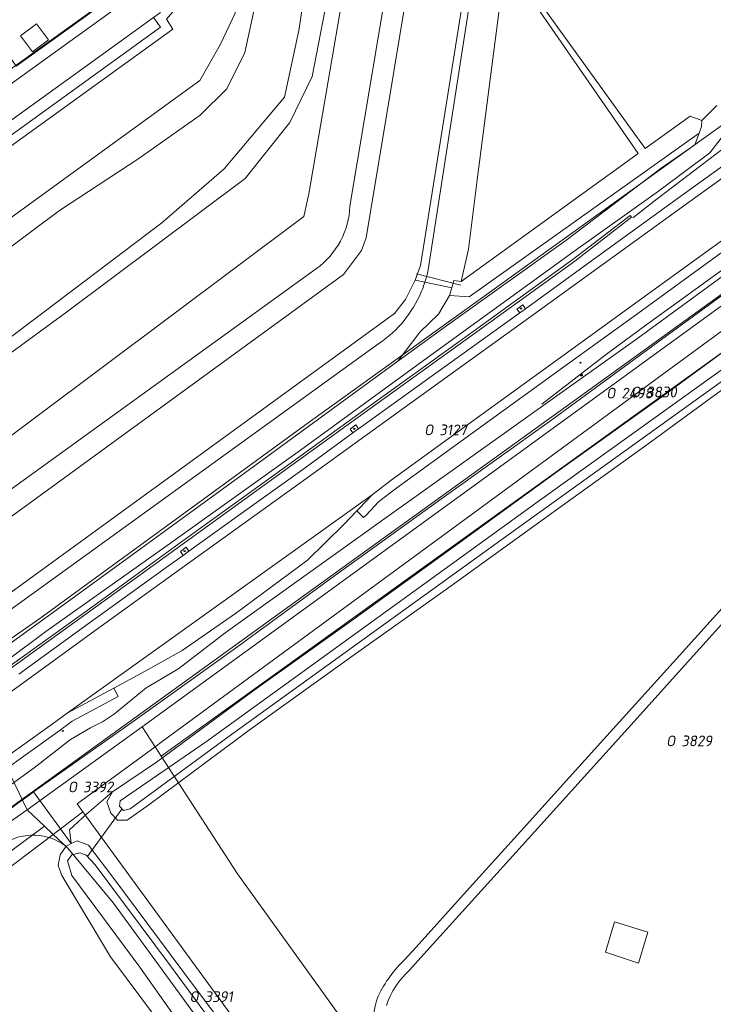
# Model space of a CAD drawing. Header units: metres. Extents: x 237319 to 238937, y 510065 to 511489.
# Tile 103 of 176: x 238063 to 238179, y 510873 to 511038. Entities that reach past the tile are written whole.
import ezdxf
from ezdxf.enums import TextEntityAlignment as Align

# ---------------------------------------------------------------- set-up
doc = ezdxf.new("R2010")
doc.units = ezdxf.units.M
for name, color, linetype, lineweight in [('B-WE-FV-GELEIDING_WILDRASTER-G', 252, 'Continuous', 18), ('B-WE-GR-BEPLANTING_CULTUUR_BOSPLANTSOEN-GV', 252, 'Continuous', 18), ('B-WE-GR-GRAS-GV', 252, 'Continuous', 13), ('B-WE-GR-GROENVOORZIENING-GV', 252, 'Continuous', 18), ('B-WE-GW-TALUD_KRUIN-G', 252, 'Continuous', 18), ('B-WE-IE-MEUBILAIR-S', 252, 'Continuous', 25), ('B-WE-IE-MEUBILAIR_WEGMEUBILAIR-G', 252, 'Continuous', 18), ('B-WE-IE-TERREINAFSCHEIDING_KUNSTMATIG_MUUR-GV', 252, 'Continuous', 18), ('B-WE-KG-GRENS_PERCEEL-GV', 252, 'Continuous', 18), ('B-WE-KG-GRENS_PERCEEL-S', 252, 'Continuous', 25), ('B-WE-KW-KUNSTWERK_DUIKER-G', 252, 'Continuous', 18), ('B-WE-OG-BEBOUWING_SCHUUR-GV', 252, 'Continuous', 18), ('B-WE-OG-TERREIN_BEGROEID-GV', 252, 'Continuous', 18), ('B-WE-OG-TERREIN_ERF-GV', 252, 'Continuous', 18), ('B-WE-OG-TERREIN_OEVER-GV', 252, 'Continuous', 18), ('B-WE-OG-TERREIN_ONBEGROEID_ZAND-GV', 252, 'Continuous', 18), ('B-WE-OG-WATER-GV', 252, 'Continuous', 18), ('B-WE-OG-WATER_GREPPEL-GV', 252, 'Continuous', 18), ('B-WE-OG-WATER_MEER-GV', 252, 'Continuous', 18), ('B-WE-OG-WATER_SLOOT-GV', 252, 'Continuous', 18), ('B-WE-VH-GESLOTENVERHARDING-GV', 252, 'Continuous', 18), ('B-WE-VH-GESLOTENVERHARDING_ASFALT-GV', 252, 'Continuous', 18), ('B-WE-VH-GESLOTENVERHARDING_BETON-GV', 252, 'Continuous', 18), ('B-WE-VH-HALFVERHARDING_GRASBETONSTEEN-GV', 252, 'Continuous', 18), ('B-WE-VH-OPENVERHARDING-GV', 252, 'Continuous', 18)]:
    doc.layers.add(name, color=color, linetype=linetype, lineweight=lineweight)
doc.styles.add('NLCS-ISO', font='isocpeur.ttf', dxfattribs={"height": 2.5})

# ---------------------------------------------------------------- blocks, each defined once
blk = doc.blocks.new('SKG-PERCEELNUMMER-SO')
at = {"style": 'NLCS-ISO', "oblique": 10, "flags": 1}
for tag, p in [('GEMEENTECODE', (0, 2.55)), ('PERCEELGROOTTE', (0, -2.45))]:
    blk.add_attdef(tag, text='', height=1.8, dxfattribs=at).set_placement(p, align=Align.MIDDLE_CENTER)
at = {"style": 'NLCS-ISO', "oblique": 10}
blk.add_attdef('SECTIE', text='', height=1.8, dxfattribs=at).set_placement((-0.5, 0), align=Align.MIDDLE_RIGHT)
blk.add_attdef('PERCEELNUMMER', text='', height=1.8, dxfattribs=at).set_placement((0.5, 0), align=Align.MIDDLE_LEFT)
blk = doc.blocks.new('brk-2025')
at = {"layer": 'B-WE-KG-GRENS_PERCEEL-GV', "flags": 128}
for points in [[(237939.72, 510854.88), (237984.1, 510886.85), (238000, 510898.447), (238032.44, 510922.11), (238046.181, 510932.933), (238048.22, 510936.35), (238053.149, 510928.524), (238066.347, 510937.708), (238110.79, 510970.08), (238192.292, 511028.747)], [(238077.837, 511041.753), (238060.946, 511029.563), (238052.93, 511023.774), (238044.582, 511017.745), (238036.233, 511011.716), (238027.886, 511005.688), (238019.539, 510999.66), (238011.189, 510993.63), (238002.842, 510987.602), (237990.246, 510978.506), (237971.301, 511005.008), (237953.102, 511030.375), (237962.342, 511036.993), (237971.197, 511043.335)], [(238008.479, 510866.606), (238064.227, 510905.568), (238053.149, 510928.524), (237864.024, 510791.516)], [(237984.549, 510843.585), (238034.938, 510879.617), (238049.697, 510889.958), (238067.104, 510902.853), (238064.227, 510905.568), (238008.479, 510866.606)], [(238136.51, 510810.7), (238078.696, 510889.922), (238073.786, 510895.821), (238071.017, 510899.16), (238068.573, 510901.466), (237820.655, 510713.893)]]:
    blk.add_lwpolyline(points, dxfattribs=at)
for points in [[(238085.702, 510916.18), (238086.866, 510917.034), (238207.63, 511005.643), (238215.693, 511011.559), (238240.269, 511029.592), (238243.028, 511031.62), (238241.043, 511033.985), (238212.965, 511013.583), (238206.597, 511008.956), (238083.523, 510919.53)], [(238064.227, 510905.568), (238083.523, 510919.53), (238206.597, 511008.956), (238192.292, 511028.747), (238110.79, 510970.08), (238066.347, 510937.708), (238053.149, 510928.524)], [(238085.702, 510916.18), (238086.711, 510914.62), (238191.7, 510990.131), (238209.538, 511002.961), (238208.456, 511004.482), (238207.63, 511005.643), (238086.866, 510917.034)], [(238151.913, 510822.519), (238154.332, 510821.28), (238164.759, 510836.362), (238176.095, 510850.055), (238187.149, 510862.539), (238194.657, 510870.948), (238211.609, 510887.94), (238220.893, 510895.89), (238233.97, 510907.245), (238246.925, 510918.518), (238262.317, 510928.774), (238209.538, 511002.961), (238191.7, 510990.131), (238086.711, 510914.62), (238099.502, 510894.849), (238112.162, 510877.289), (238127.841, 510855.449)], [(238083.523, 510919.53), (238064.227, 510905.568), (238067.104, 510902.853), (238068.573, 510901.466), (238073.562, 510905.24), (238072.589, 510906.572), (238085.702, 510916.18)], [(238141.439, 510814.499), (238151.913, 510822.519), (238127.841, 510855.449), (238112.162, 510877.289), (238099.502, 510894.849), (238086.711, 510914.62), (238085.702, 510916.18), (238072.589, 510906.572), (238073.562, 510905.24), (238129.584, 510828.558)], [(238136.51, 510810.7), (238141.439, 510814.499), (238129.584, 510828.558), (238073.562, 510905.24), (238068.573, 510901.466), (238071.017, 510899.16), (238073.786, 510895.821), (238078.696, 510889.922)], [(237815.434, 510721.026), (237820.655, 510713.893), (238068.573, 510901.466), (238067.104, 510902.853), (238049.697, 510889.958), (238034.938, 510879.617), (237984.549, 510843.585), (237872.762, 510763.63), (237854.973, 510750.87), (237847.853, 510745.629)]]:
    blk.add_lwpolyline(points, close=True, dxfattribs=at)
at = {"layer": 'B-WE-KG-GRENS_PERCEEL-S'}
for p, values in [((238163.475, 510975.535), {'PERCEELNUMMER': '2498', 'SECTIE': 'O'}), ((238167.651, 510975.72), {'PERCEELNUMMER': '3830', 'SECTIE': 'O'}), ((238132.911, 510969.37), {'PERCEELNUMMER': '3127', 'SECTIE': 'O'}), ((238173.537, 510917.158), {'PERCEELNUMMER': '3829', 'SECTIE': 'O'}), ((238073.105, 510909.427), {'PERCEELNUMMER': '3392', 'SECTIE': 'O'}), ((238093.504, 510874.223), {'PERCEELNUMMER': '3391', 'SECTIE': 'O'})]:
    blk.add_blockref('SKG-PERCEELNUMMER-SO', p, dxfattribs=at).add_auto_attribs(values)
blk = doc.blocks.new('SIE-MEUBILAIR_KAST-SO')
for points in [[(-1, 1), (1, 1), (1, 0.84), (-1, 0.84)], [(-1, 0.76), (1, 0.76), (1, -1), (-1, -1)]]:
    blk.add_lwpolyline(points, close=True)
blk = doc.blocks.new('SIE-MEUBILAIR_PAAL_HECTOMETER-SO')
blk.add_circle((0, 0), 0.75)
at = {"style": 'NLCS-ISO'}
blk.add_text('hm', height=0.75, dxfattribs=at).set_placement((0.2, 0.1), align=Align.MIDDLE_CENTER)
blk = doc.blocks.new('SIE-MEUBILAIR_PAAL_VERKEERSBORD-SO')
blk.add_circle((0, 0), 0.75)
at = {"style": 'NLCS-ISO'}
blk.add_text('vb', height=0.75, dxfattribs=at).set_placement((0, 0.1), align=Align.MIDDLE_CENTER)
blk = doc.blocks.new('SIE-MEUBILAIR_PUT_KOLK-SO')
blk.add_ellipse((0, 0), major_axis=(1.25, 0), ratio=0.54)
at = {"style": 'NLCS-ISO'}
blk.add_text('klk', height=0.75, dxfattribs=at).set_placement((0, 0), align=Align.MIDDLE_CENTER)
blk = doc.blocks.new('bgt-2025')
at = {"layer": 'B-WE-FV-GELEIDING_WILDRASTER-G', "flags": 128}
blk.add_lwpolyline([(237812.869, 510725.086), (237815.671, 510725.496), (237834.072, 510740.066), (237848.256, 510751.215), (237880.259, 510775.12), (237913.844, 510799.376), (237955.01, 510829.107), (237996.84, 510859.265), (238036.375, 510887.867), (238076.613, 510916.966), (238119.207, 510947.7), (238159.527, 510976.75), (238195.224, 511002.572)], dxfattribs=at)
at = {"layer": 'B-WE-GR-BEPLANTING_CULTUUR_BOSPLANTSOEN-GV', "flags": 128}
blk.add_lwpolyline([(238100.803, 511011.593), (238070.827, 510989.131), (237988.322, 510928.787), (237969.051, 510917.289), (237949.513, 510902.849), (237932.651, 510886.804), (237923.284, 510880.119), (237908.296, 510871.294), (237889.722, 510860.729), (237889.269, 510860.303), (237897.742, 510849.072), (237909.893, 510858.031), (238021.064, 510938.124), (238110.65, 511005.163), (238111.482, 511008.981), (238120.654, 511062.181), (238127.675, 511075.994), (238108.711, 511062.257), (238110.973, 511058.39), (238114.72, 511049.565), (238114.185, 511039.671), (238112.044, 511028.707), (238108.297, 511020.953)], close=True, dxfattribs=at)
at = {"layer": 'B-WE-GR-BEPLANTING_CULTUUR_BOSPLANTSOEN-GV'}
blk.add_lwpolyline([(238070.75, 510899.466, 0.313941), (238060.267, 510899.899)], format="xyb", dxfattribs=at)
at = {"layer": 'B-WE-GR-BEPLANTING_CULTUUR_BOSPLANTSOEN-GV', "flags": 128}
blk.add_lwpolyline([(238095.469, 510826.736), (238110.465, 510837.856), (238103.989, 510846.345), (238078.22, 510880.933), (238070.029, 510894.552), (238069.405, 510896.256), (238069.745, 510898.056), (238070.75, 510899.466)], dxfattribs=at)
at = {"layer": 'B-WE-GR-GRAS-GV', "flags": 128}
blk.add_lwpolyline([(238184.258, 511041.835), (238171.425, 511059.59), (238168.043, 511061.799), (238164.223, 511061.97), (238160.289, 511061.457), (238156.583, 511060.26), (238151.053, 511057.752), (238147.176, 511054.503), (238145.402, 511050.202), (238144.261, 511045.984), (238139.753, 511011.365), (238138.328, 510999.679), (238137.074, 510994.264), (238166.806, 511015.739), (238147.198, 511044.151), (238147.14, 511044.61), (238147.943, 511044.438), (238167.988, 511016.594), (238175.515, 511022.03), (238177.463, 511021.314), (238179.996, 511023.806)], dxfattribs=at)
blk.add_lwpolyline([(238135.135, 510991.927), (238133.254, 510988.791), (238130.118, 510985.77), (238126.441, 510980.888), (238134.62, 510986.847), (238154.656, 511001.15), (238170.645, 511013.318), (238176.332, 511017.214), (238177.027, 511019.194), (238138.398, 510991.704)], close=True, dxfattribs=at)
at = {"layer": 'B-WE-GR-GROENVOORZIENING-GV', "flags": 128}
for points in [[(238179.996, 511023.806), (238177.463, 511021.314), (238177.423, 511020.323), (238177.027, 511019.194), (238176.332, 511017.214), (238170.645, 511013.318), (238154.656, 511001.15), (238134.62, 510986.847), (238126.441, 510980.888), (238101.533, 510962.739), (238069.68, 510939.577), (238046.641, 510922.866), (238021.502, 510905.056), (237997.159, 510887.364), (237972.389, 510869.172)], [(237980.056, 510872.02), (238001.575, 510887.45), (238027.46, 510906.29), (238048.656, 510921.59), (238067.325, 510935.5), (238087.344, 510949.66), (238110.116, 510965.98), (238130.137, 510980.56), (238155.991, 510999.339), (238170.216, 511009.449), (238178.833, 511015.897), (238182.086, 511020.086)], [(238062.807, 510928.354), (238074.708, 510936.985), (238087.943, 510946.533), (238090.411, 510948.305), (238089.944, 510948.955), (238090.919, 510949.655), (238091.386, 510949.005), (238101.515, 510956.281), (238110.478, 510962.717), (238118.897, 510968.86), (238118.429, 510969.509), (238119.403, 510970.21), (238119.87, 510969.561), (238132.831, 510978.895), (238146.91, 510989.009), (238146.443, 510989.658), (238147.418, 510990.359), (238147.884, 510989.709), (238159.988, 510998.49), (238173.155, 511008.017), (238186.944, 511017.968)], [(238182.086, 511020.086), (238178.833, 511015.897), (238170.216, 511009.449), (238155.991, 510999.339), (238130.137, 510980.56), (238110.116, 510965.98), (238087.344, 510949.66), (238067.325, 510935.5), (238048.656, 510921.59), (238027.46, 510906.29), (238001.575, 510887.45), (237980.056, 510872.02)], [(238061.185, 510929.653), (238075.448, 510939.91), (238089.754, 510950.298), (238106.997, 510962.742), (238122.527, 510973.957), (238138.094, 510985.146), (238155.909, 510998.015), (238165.448, 511005.381), (238165.692, 511005.064), (238156.148, 510997.694), (238138.328, 510984.821), (238122.761, 510973.632), (238107.231, 510962.418), (238089.989, 510949.974), (238075.682, 510939.586), (238061.418, 510929.328)], [(238180.127, 510998.626), (238166.714, 510988.927), (238154.314, 510979.947), (238139.922, 510969.554), (238126.269, 510959.658), (238123.203, 510957.299), (238121.103, 510955.042), (238120.705, 510954.633), (238119.559, 510955.75), (238117.367, 510953.5), (238111.262, 510947.481), (238099.194, 510938.546), (238090.225, 510932.351), (238083.397, 510928.526), (238078.75, 510926.024), (238079.508, 510924.616), (238071.775, 510920.453), (238069.354, 510918.65), (238054.919, 510908.359), (238039.978, 510897.454), (238025.846, 510887.259), (238010.961, 510876.609), (238005.256, 510872.356)], [(237993.854, 510860.63), (238027.448, 510884.83), (238059.678, 510908.47), (238065.383, 510912.63), (238071.492, 510917.37), (238074.877, 510919.37), (238076.892, 510920.35), (238078.877, 510921.72), (238083.263, 510925.27), (238084.186, 510926.08), (238086.195, 510927.23), (238089.671, 510929.32), (238097.434, 510935.27), (238123.881, 510954.22), (238153.551, 510975.35), (238166.721, 510984.78), (238187.777, 511000.144)], [(238065.3, 510908.604), (238081.995, 510920.421), (238098.954, 510932.579), (238115.787, 510944.853), (238133.811, 510957.87), (238152.326, 510971.046), (238170.121, 510984.089), (238185.36, 510995.223)], [(238187.777, 511000.144), (238166.721, 510984.78), (238153.551, 510975.35), (238123.881, 510954.22), (238097.434, 510935.27), (238089.671, 510929.32), (238086.195, 510927.23), (238084.186, 510926.08), (238083.263, 510925.27), (238078.877, 510921.72), (238076.892, 510920.35), (238074.877, 510919.37), (238071.492, 510917.37), (238065.383, 510912.63), (238059.678, 510908.47), (238027.448, 510884.83), (237993.854, 510860.63), (237961.428, 510836.99), (237939.798, 510821.46), (237923.766, 510809.78), (237912.415, 510801.726), (237913.993, 510799.54)]]:
    blk.add_lwpolyline(points, dxfattribs=at)
at = {"layer": 'B-WE-GR-GROENVOORZIENING-GV'}
blk.add_lwpolyline([(238052.921, 510899.599, 0.0025215), (238065.3, 510908.604)], format="xyb", dxfattribs=at)
at = {"layer": 'B-WE-GW-TALUD_KRUIN-G', "flags": 128}
blk.add_lwpolyline([(237902.127, 510815.981), (237926.117, 510833.32), (237947.457, 510848.33), (237980.056, 510872.02), (238001.575, 510887.45), (238027.46, 510906.29), (238048.656, 510921.59), (238067.325, 510935.5), (238087.344, 510949.66), (238110.116, 510965.98), (238130.137, 510980.56), (238155.991, 510999.339), (238170.216, 511009.449), (238178.833, 511015.897), (238182.086, 511020.086), (238186.843, 511025.015), (238190.382, 511027.699), (238191.474, 511028.518)], dxfattribs=at)
at = {"layer": 'B-WE-IE-MEUBILAIR_WEGMEUBILAIR-G', "flags": 128}
for points in [[(238252.604, 511070.96), (238224.509, 511048.011), (238212.812, 511039.569), (238202.56, 511032.236), (238200.192, 511030.586), (238194.34, 511026.481), (238188.088, 511021.932), (238177.487, 511013.866), (238169.984, 511008.136), (238165.888, 511004.977)], [(238150.618, 510973.658), (238161.458, 510982.083), (238168.678, 510987.418), (238183.436, 510998.036), (238204.155, 511012.896), (238209.974, 511017.052), (238218.254, 511023.06), (238227.301, 511029.485), (238238.663, 511037.101)]]:
    blk.add_lwpolyline(points, dxfattribs=at)
at = {"layer": 'B-WE-IE-TERREINAFSCHEIDING_KUNSTMATIG_MUUR-GV', "flags": 128}
blk.add_lwpolyline([(238061.418, 510929.328), (238075.682, 510939.586), (238089.989, 510949.974), (238107.231, 510962.418), (238122.761, 510973.632), (238138.328, 510984.821), (238156.148, 510997.694), (238165.692, 511005.064), (238165.448, 511005.381), (238155.909, 510998.015), (238138.094, 510985.146), (238122.527, 510973.957), (238106.997, 510962.742), (238089.754, 510950.298), (238075.448, 510939.91), (238061.185, 510929.653)], dxfattribs=at)
at = {"layer": 'B-WE-KW-KUNSTWERK_DUIKER-G', "flags": 128}
for points in [[(238129.608, 510995.561), (238137.014, 510993.661)], [(238074.305, 510897.703), (238080.111, 510905.712)]]:
    blk.add_lwpolyline(points, dxfattribs=at)
at = {"layer": 'B-WE-OG-BEBOUWING_SCHUUR-GV', "flags": 128}
blk.add_lwpolyline([(238063.117, 511035.535), (238065.091, 511032.853), (238067.777, 511034.831), (238065.803, 511037.512)], close=True, dxfattribs=at)
at = {"layer": 'B-WE-OG-TERREIN_BEGROEID-GV', "flags": 128}
for points in [[(237878.244, 510884.69), (238088.671, 511036.623), (238087.614, 511038.311), (238089.027, 511039.964), (238090.439, 511041.618), (238091.392, 511043.81), (238091.85, 511045.805), (238092.083, 511048.082), (238091.825, 511050.235), (238091.259, 511052.407), (238090.238, 511054.304), (238047.62, 511113.743), (238038.443, 511131.679), (238037.048, 511131.115), (238037.919, 511129.091)], [(237886.323, 510878.224), (237926.594, 510907.086), (238093.211, 511028.022), (238096.611, 511034.025), (238099.144, 511039.348), (238099.64, 511045.231), (238097.224, 511053.276), (238066.362, 511096.375), (238040.677, 511131.43), (238039.018, 511131.912), (238038.443, 511131.679), (238047.62, 511113.743), (238090.238, 511054.304), (238091.259, 511052.407), (238091.825, 511050.235), (238092.083, 511048.082), (238091.85, 511045.805), (238091.392, 511043.81), (238090.439, 511041.618), (238089.027, 511039.964), (238087.614, 511038.311), (238088.671, 511036.623), (237878.244, 510884.69)], [(238153.14, 511084.889), (238151.483, 511087.182), (238148.728, 511090.991), (238146.611, 511089.494), (238127.675, 511075.994), (238120.654, 511062.181), (238111.482, 511008.981), (238110.65, 511005.163), (238021.064, 510938.124), (237909.893, 510858.031), (237897.742, 510849.072), (237901.865, 510843.606), (237944.083, 510874.315), (237980.335, 510900.752), (238112.781, 510996.441)], [(238130.983, 510994.143), (238135.51, 510993.198), (238135.876, 510994.435), (238137.074, 510994.264), (238138.328, 510999.679), (238139.753, 511011.365), (238144.261, 511045.984), (238145.402, 511050.202), (238147.176, 511054.503), (238151.053, 511057.752), (238156.583, 511060.26), (238160.289, 511061.457), (238164.223, 511061.97), (238168.043, 511061.799), (238171.425, 511059.59), (238163.302, 511070.829), (238161.945, 511072.706)], [(238118.402, 511006.932), (238126.847, 511057.257)], [(238140.145, 511051.74), (238131.669, 510996.946)], [(238086.591, 511039.422), (238085.438, 511038.591), (238086.588, 511036.968), (237998.795, 510973.509), (237984.088, 510962.96), (237984.082, 510962.956), (237980.324, 510960.249), (237878.595, 510886.793), (237877.454, 510888.408)], [(238126.441, 510980.888), (238130.118, 510985.77), (238133.254, 510988.791), (238135.135, 510991.927), (238135.51, 510993.198), (238130.983, 510994.143)], [(238217.233, 510962.445), (238210.336, 510968.58), (238205.009, 510973.523), (238200.447, 510978.593), (238196.563, 510983.912), (238194.769, 510984.897), (238193.087, 510985.041), (238168.885, 510967.328), (238152.667, 510955.675), (238135.385, 510943.167)], [(238122.854, 510983.586), (237911.482, 510830.859), (237914.304, 510827.098), (237926.953, 510836.439), (237949.445, 510852.618), (237972.389, 510869.172), (237997.159, 510887.364), (238021.502, 510905.056), (238046.641, 510922.866), (238069.68, 510939.577), (238101.533, 510962.739), (238126.441, 510980.888)], [(238127.577, 510880.388), (238129.531, 510882.541), (238137.998, 510891.933), (238147.056, 510901.957), (238155.785, 510911.622), (238164.744, 510921.545), (238173.716, 510931.511), (238182.444, 510941.176), (238191.503, 510951.2), (238201.051, 510961.682)], [(238208.495, 510960.021), (238205.075, 510958.721), (238204.404, 510959.053), (238204.737, 510959.871), (238202.346, 510960.465), (238192.884, 510950.065), (238183.876, 510940.109), (238175.083, 510930.389), (238166.117, 510920.415), (238157.22, 510910.571), (238148.396, 510900.795), (238139.368, 510890.834), (238130.829, 510881.36), (238128.43, 510878.683)], [(238135.385, 510943.167), (238118.572, 510931.199), (238101.463, 510918.949), (238084.655, 510906.446), (238081.001, 510903.853), (238079.361, 510903.837), (238078.237, 510905.001), (238077.586, 510906.919), (238078.52, 510908.592), (238074.235, 510904.94), (238071.316, 510902.203), (238071.632, 510899.916), (238072.588, 510900.404), (238074.538, 510899.654), (238078.599, 510894.254), (238090.369, 510878.497), (238102.335, 510862.516)], [(238070.75, 510899.466), (238071.632, 510899.916), (238065.3, 510908.604)]]:
    blk.add_lwpolyline(points, dxfattribs=at)
at = {"layer": 'B-WE-OG-TERREIN_BEGROEID-GV'}
for points in [[(238112.781, 510996.441, 0.2305356), (238118.402, 511006.932)], [(238131.669, 510996.946, -0.0363926), (238130.983, 510994.143)], [(238130.983, 510994.143, -0.0318742), (238130.063, 510991.813)], [(238130.063, 510991.813, -0.1408483), (238122.854, 510983.586)], [(238065.3, 510908.604, -0.0025215), (238052.921, 510899.599)], [(238060.267, 510899.899, -0.313941), (238070.75, 510899.466)], [(238123.168, 510874.332, -0.0943095), (238127.577, 510880.388)], [(238128.43, 510878.683, 0.1303056), (238124.525, 510872.75)], [(238122.588, 510867.431, -0.1446303), (238123.168, 510874.332)]]:
    blk.add_lwpolyline(points, format="xyb", dxfattribs=at)
at = {"layer": 'B-WE-OG-TERREIN_BEGROEID-GV', "flags": 128}
for points in [[(238085.922, 510913.595), (238102.341, 510925.658), (238119.103, 510937.646), (238136.307, 510950.05), (238153.292, 510962.44), (238170.784, 510974.908), (238187.512, 510987.184), (238191.408, 510990.152), (238194.403, 510990.974), (238194.452, 511001.969), (238185.36, 510995.223), (238170.121, 510984.089), (238152.326, 510971.046), (238133.811, 510957.87), (238115.787, 510944.853), (238098.954, 510932.579), (238081.995, 510920.421), (238065.3, 510908.604), (238071.632, 510899.916), (238071.316, 510902.203), (238074.235, 510904.94), (238078.52, 510908.592)], [(238162.821, 510886.789), (238168.401, 510885.023), (238166.866, 510879.817), (238161.333, 510881.676)]]:
    blk.add_lwpolyline(points, close=True, dxfattribs=at)
at = {"layer": 'B-WE-OG-TERREIN_ERF-GV', "flags": 128}
blk.add_lwpolyline([(238060.045, 511039.035), (238057.614, 511037.285), (238062.37, 511030.408), (238077.667, 511041.41)], dxfattribs=at)
at = {"layer": 'B-WE-OG-TERREIN_OEVER-GV', "flags": 128}
for points in [[(238099.144, 511039.348), (238096.611, 511034.025), (238093.211, 511028.022), (237926.594, 510907.086), (237886.323, 510878.224)], [(237885.115, 510872.489), (237895.956, 510880.601), (237921.826, 510899.456), (237952.492, 510921.085), (238001.608, 510957.279), (238039.483, 510983.717), (238069.63, 511006.2), (238082.809, 511014.831), (238093.286, 511022.179), (238097.712, 511026.644), (238100.733, 511032.698), (238102.485, 511040.745)], [(238112.781, 510996.441), (237980.335, 510900.752), (237944.083, 510874.315), (237901.865, 510843.606), (237904.311, 510840.364), (237957.334, 510879.296), (238032.521, 510933.744), (238117.327, 510995.441), (238120.355, 510999.479), (238121.104, 511001.6), (238130.353, 511057.156), (238132.599, 511061.897), (238134.596, 511066.139), (238138.59, 511070.381), (238154.822, 511082.562), (238157.676, 511084.704), (238159.216, 511085.86), (238163.094, 511088.586), (238161.372, 511090.824), (238157.593, 511088.101), (238155.929, 511090.397), (238154.374, 511089.272), (238151.483, 511087.182)], [(238144.14, 511060.138), (238161.945, 511072.706), (238163.302, 511070.829), (238166.19, 511072.925), (238167.761, 511074.065), (238166.445, 511075.882), (238169.581, 511078.082), (238170.619, 511078.81), (238169.409, 511080.382), (238168.59, 511079.697), (238165.531, 511077.143), (238163.956, 511076.015), (238161.054, 511073.938), (238150.973, 511066.722), (238142.217, 511060.453), (238140.234, 511057.282), (238139.434, 511054.408), (238130.274, 510996.957), (238129.37, 510994.479), (238130.983, 510994.143)], [(238110.938, 511043.788), (238109.827, 511036.389), (238107.416, 511025.204), (238097.288, 511013.2), (238086.81, 511004.112), (238060.413, 510984.155), (238048.299, 510976.441), (238029.683, 510965.003), (238023.261, 510960.67), (238009.181, 510947.684), (238006.43, 510944.078), (237982.262, 510928.248), (237976.32, 510925.008), (237954.313, 510909.789), (237945.671, 510903.079), (237928.751, 510888.781), (237919.414, 510880.837), (237901.484, 510871.179)], [(237908.296, 510871.294), (237923.284, 510880.119), (237932.651, 510886.804), (237949.513, 510902.849), (237969.051, 510917.289), (237988.322, 510928.787), (238070.827, 510989.131), (238100.803, 511011.593), (238108.297, 511020.953), (238112.044, 511028.707), (238114.185, 511039.671)], [(238126.847, 511057.257), (238118.402, 511006.932)], [(238131.669, 510996.946), (238140.145, 511051.74)], [(238130.983, 510994.143), (238129.37, 510994.479), (238127.738, 510991.263), (238125.875, 510988.89), (238045.032, 510930.137), (237958.016, 510867.227), (237909.819, 510833.063), (237911.482, 510830.859), (238122.854, 510983.586)], [(238189.895, 510988.535), (238187.512, 510987.184), (238170.784, 510974.908), (238153.292, 510962.44), (238136.307, 510950.05), (238119.103, 510937.646), (238102.341, 510925.658), (238085.922, 510913.595), (238078.52, 510908.592), (238077.586, 510906.919), (238078.237, 510905.001), (238079.361, 510903.837), (238081.001, 510903.853), (238084.655, 510906.446), (238101.463, 510918.949), (238118.572, 510931.199)], [(238118.572, 510931.199), (238135.385, 510943.167), (238152.667, 510955.675), (238168.885, 510967.328), (238193.087, 510985.041)]]:
    blk.add_lwpolyline(points, dxfattribs=at)
at = {"layer": 'B-WE-OG-TERREIN_OEVER-GV'}
for points in [[(238118.402, 511006.932, -0.2305356), (238112.781, 510996.441)], [(238130.983, 510994.143, 0.0363926), (238131.669, 510996.946)], [(238130.063, 510991.813, 0.0318742), (238130.983, 510994.143)], [(238122.854, 510983.586, 0.1408483), (238130.063, 510991.813)]]:
    blk.add_lwpolyline(points, format="xyb", dxfattribs=at)
at = {"layer": 'B-WE-OG-TERREIN_OEVER-GV', "flags": 128}
for points in [[(238094.339, 510917.04), (238150.227, 510957.531), (238190.859, 510986.679), (238191.796, 510986.858), (238192.153, 510986.367), (238192.109, 510985.608), (238146.526, 510952.895), (238097.898, 510917.79), (238081.494, 510905.755), (238080.382, 510905.477), (238079.715, 510906.172), (238079.826, 510907.089)], [(238116.67, 510842.457), (238117, 510842.703), (238117.201, 510842.841), (238116.428, 510843.925), (238115.496, 510844.079), (238102.335, 510862.516), (238090.369, 510878.497), (238078.599, 510894.254), (238074.538, 510899.654), (238072.588, 510900.404), (238071.632, 510899.916), (238070.75, 510899.466), (238069.745, 510898.056), (238069.405, 510896.256), (238070.029, 510894.552), (238078.22, 510880.933), (238103.989, 510846.345), (238110.465, 510837.856)], [(238075.625, 510896.361), (238088.12, 510879.623), (238111.934, 510847.241), (238113.026, 510845.809), (238112.882, 510844.324), (238112.327, 510842.91), (238112.524, 510842.338), (238112.435, 510841.944), (238112.095, 510841.998), (238111.773, 510842.266), (238111.127, 510841.67), (238110.17, 510841.488), (238109.305, 510842.08), (238083.141, 510879.193), (238071.707, 510894.585), (238070.978, 510896.999), (238071.707, 510898.046), (238073.074, 510898.365), (238074.121, 510898.001)]]:
    blk.add_lwpolyline(points, close=True, dxfattribs=at)
at = {"layer": 'B-WE-OG-TERREIN_ONBEGROEID_ZAND-GV', "flags": 128}
blk.add_lwpolyline([(238162.821, 510886.789), (238161.333, 510881.676), (238166.866, 510879.817), (238168.401, 510885.023)], close=True, dxfattribs=at)
at = {"layer": 'B-WE-OG-WATER-GV', "flags": 128}
for points in [[(237958.016, 510867.227), (238045.032, 510930.137), (238125.875, 510988.89), (238127.738, 510991.263), (238129.37, 510994.479), (238130.274, 510996.957), (238139.434, 511054.408)], [(238130.353, 511057.156), (238121.104, 511001.6), (238120.355, 510999.479), (238117.327, 510995.441), (238032.521, 510933.744), (237957.334, 510879.296), (237904.311, 510840.364)]]:
    blk.add_lwpolyline(points, dxfattribs=at)
at = {"layer": 'B-WE-OG-WATER_GREPPEL-GV', "flags": 128}
blk.add_lwpolyline([(238166.806, 511015.739), (238137.074, 510994.264), (238135.876, 510994.435), (238135.51, 510993.198), (238135.135, 510991.927), (238138.398, 510991.704), (238177.027, 511019.194), (238177.423, 511020.323), (238177.463, 511021.314), (238175.515, 511022.03), (238167.988, 511016.594), (238147.943, 511044.438), (238147.14, 511044.61), (238147.198, 511044.151)], close=True, dxfattribs=at)
at = {"layer": 'B-WE-OG-WATER_MEER-GV', "flags": 128}
for points in [[(238102.485, 511040.745), (238100.733, 511032.698), (238097.712, 511026.644), (238093.286, 511022.179), (238082.809, 511014.831), (238069.63, 511006.2), (238039.483, 510983.717), (238001.608, 510957.279), (237952.492, 510921.085), (237921.826, 510899.456), (237895.956, 510880.601), (237885.115, 510872.489)], [(237901.484, 510871.179), (237919.414, 510880.837), (237928.751, 510888.781), (237945.671, 510903.079), (237954.313, 510909.789), (237976.32, 510925.008), (237982.262, 510928.248), (238006.43, 510944.078), (238009.181, 510947.684), (238023.261, 510960.67), (238029.683, 510965.003), (238048.299, 510976.441), (238060.413, 510984.155), (238086.81, 511004.112), (238097.288, 511013.2), (238107.416, 511025.204), (238109.827, 511036.389), (238110.938, 511043.788)]]:
    blk.add_lwpolyline(points, dxfattribs=at)
at = {"layer": 'B-WE-OG-WATER_SLOOT-GV', "flags": 128}
for points in [[(238094.339, 510917.04), (238079.826, 510907.089), (238079.715, 510906.172), (238080.382, 510905.477), (238081.494, 510905.755), (238097.898, 510917.79), (238146.526, 510952.895), (238192.109, 510985.608), (238192.153, 510986.367), (238191.796, 510986.858), (238190.859, 510986.679), (238150.227, 510957.531)], [(238075.625, 510896.361), (238074.121, 510898.001), (238073.074, 510898.365), (238071.707, 510898.046), (238070.978, 510896.999), (238071.707, 510894.585), (238083.141, 510879.193), (238109.305, 510842.08), (238110.17, 510841.488), (238111.127, 510841.67), (238111.773, 510842.266), (238112.095, 510841.998), (238112.435, 510841.944), (238112.524, 510842.338), (238112.327, 510842.91), (238112.882, 510844.324), (238113.026, 510845.809), (238111.934, 510847.241), (238088.12, 510879.623)]]:
    blk.add_lwpolyline(points, close=True, dxfattribs=at)
at = {"layer": 'B-WE-VH-GESLOTENVERHARDING-GV', "flags": 128}
for points in [[(238201.051, 510961.682), (238191.503, 510951.2), (238182.444, 510941.176), (238173.716, 510931.511), (238164.744, 510921.545), (238155.785, 510911.622), (238147.056, 510901.957), (238137.998, 510891.933), (238129.531, 510882.541), (238127.577, 510880.388)], [(238128.43, 510878.683), (238130.829, 510881.36), (238139.368, 510890.834), (238148.396, 510900.795), (238157.22, 510910.571), (238166.117, 510920.415), (238175.083, 510930.389), (238183.876, 510940.109), (238192.884, 510950.065), (238202.346, 510960.465)]]:
    blk.add_lwpolyline(points, dxfattribs=at)
at = {"layer": 'B-WE-VH-GESLOTENVERHARDING-GV'}
for points in [[(238127.577, 510880.388, 0.0943095), (238123.168, 510874.332)], [(238124.525, 510872.75, -0.1303056), (238128.43, 510878.683)], [(238123.168, 510874.332, 0.1446303), (238122.588, 510867.431)]]:
    blk.add_lwpolyline(points, format="xyb", dxfattribs=at)
at = {"layer": 'B-WE-VH-GESLOTENVERHARDING_ASFALT-GV', "flags": 128}
for points in [[(238187.883, 511016.673), (238174.092, 511006.72), (238160.927, 510997.194), (238148.408, 510988.115), (238133.765, 510977.596), (238120.284, 510967.887), (238111.416, 510961.421), (238102.448, 510954.981), (238088.878, 510945.234), (238075.646, 510935.689), (238063.488, 510926.873), (238048.069, 510915.781), (237995.856, 510878.143), (237993.191, 510876.168), (237978.875, 510865.849)], [(237989.229, 510862.779), (238004.31, 510873.646), (238010.017, 510877.901), (238024.912, 510888.558), (238039.038, 510898.749), (238053.983, 510909.657), (238068.412, 510919.943), (238070.913, 510921.806), (238122.122, 510958.486), (238125.312, 510960.94), (238138.984, 510970.85), (238153.376, 510981.244), (238165.776, 510990.223), (238179.19, 510999.923), (238192.933, 511009.835)]]:
    blk.add_lwpolyline(points, dxfattribs=at)
blk.add_lwpolyline([(238119.559, 510955.75), (238119.944, 510956.145), (238122.122, 510958.486), (238070.913, 510921.806), (238078.75, 510926.024), (238083.397, 510928.526), (238090.225, 510932.351), (238099.194, 510938.546), (238111.262, 510947.481), (238117.367, 510953.5)], close=True, dxfattribs=at)
at = {"layer": 'B-WE-VH-GESLOTENVERHARDING_BETON-GV', "flags": 128}
for points in [[(238147.418, 510990.359), (238146.443, 510989.658), (238146.91, 510989.009), (238147.472, 510989.412), (238147.884, 510989.709)], [(238119.403, 510970.21), (238118.429, 510969.509), (238118.897, 510968.86), (238119.345, 510969.183), (238119.87, 510969.561)], [(238091.386, 510949.005), (238090.919, 510949.655), (238089.944, 510948.955), (238090.411, 510948.305)]]:
    blk.add_lwpolyline(points, close=True, dxfattribs=at)
at = {"layer": 'B-WE-VH-HALFVERHARDING_GRASBETONSTEEN-GV', "flags": 128}
for points in [[(238186.944, 511017.968), (238173.155, 511008.017), (238159.988, 510998.49), (238147.884, 510989.709), (238147.472, 510989.412), (238146.91, 510989.009), (238132.831, 510978.895), (238119.87, 510969.561), (238119.345, 510969.183), (238118.897, 510968.86), (238110.478, 510962.717), (238101.515, 510956.281), (238091.386, 510949.005), (238090.411, 510948.305), (238087.943, 510946.533), (238074.708, 510936.985), (238062.807, 510928.354)], [(238048.069, 510915.781), (238063.488, 510926.873), (238075.646, 510935.689), (238088.878, 510945.234), (238102.448, 510954.981), (238111.416, 510961.421), (238120.284, 510967.887), (238133.765, 510977.596), (238148.408, 510988.115), (238160.927, 510997.194), (238174.092, 511006.72), (238187.883, 511016.673)], [(238005.256, 510872.356), (238010.961, 510876.609), (238025.846, 510887.259), (238039.978, 510897.454), (238054.919, 510908.359), (238069.354, 510918.65), (238071.775, 510920.453), (238079.508, 510924.616), (238078.75, 510926.024), (238070.913, 510921.806), (238068.412, 510919.943), (238053.983, 510909.657), (238039.038, 510898.749), (238024.912, 510888.558), (238010.017, 510877.901), (238004.31, 510873.646), (237989.229, 510862.779)]]:
    blk.add_lwpolyline(points, dxfattribs=at)
blk.add_lwpolyline([(238201.487, 511016.018), (238192.933, 511009.835), (238179.19, 510999.923), (238165.776, 510990.223), (238153.376, 510981.244), (238138.984, 510970.85), (238125.312, 510960.94), (238122.122, 510958.486), (238119.944, 510956.145), (238119.559, 510955.75), (238120.705, 510954.633), (238121.103, 510955.042), (238123.203, 510957.299), (238126.269, 510959.658), (238139.922, 510969.554), (238154.314, 510979.947), (238166.714, 510988.927), (238180.127, 510998.626), (238193.87, 511008.538), (238202.424, 511014.722)], close=True, dxfattribs=at)
at = {"layer": 'B-WE-VH-OPENVERHARDING-GV', "flags": 128}
for points in [[(237990.571, 510976.361), (237994.62, 510979.297), (238083.788, 511043.581), (238076.639, 511053.551), (238063.37, 511072.161), (238061.306, 511075.05), (238050.803, 511089.606), (238046.277, 511095.911), (238044.732, 511094.805), (238078.785, 511047.233), (238079.224, 511046.413), (238079.413, 511045.921), (238079.471, 511045.457), (238079.496, 511044.412), (238079.347, 511043.878), (238079.024, 511043.017), (238078.682, 511042.514), (238077.943, 511041.754), (238077.667, 511041.41), (238062.37, 511030.408)], [(238083.788, 511043.581), (237994.62, 510979.297), (237997.574, 510975.198), (238085.438, 511038.591), (238086.591, 511039.422)]]:
    blk.add_lwpolyline(points, dxfattribs=at)
blk.add_lwpolyline([(237997.574, 510975.198), (237998.795, 510973.509), (238086.588, 511036.968), (238085.438, 511038.591)], close=True, dxfattribs=at)
at = {"layer": 'B-WE-IE-MEUBILAIR-S', "xscale": 0.1, "yscale": 0.1, "zscale": 0.1}
for name, p in [('SIE-MEUBILAIR_PUT_KOLK-SO', (238147.131, 510989.743)), ('SIE-MEUBILAIR_PAAL_HECTOMETER-SO', (238157.138, 510980.649)), ('SIE-MEUBILAIR_KAST-SO', (238157.269, 510978.563)), ('SIE-MEUBILAIR_PUT_KOLK-SO', (238119.149, 510969.536)), ('SIE-MEUBILAIR_PUT_KOLK-SO', (238090.657, 510948.991)), ('SIE-MEUBILAIR_PAAL_VERKEERSBORD-SO', (238070.224, 510918.839))]:
    blk.add_blockref(name, p, dxfattribs=at)
at = {"layer": 'B-WE-KG-GRENS_PERCEEL-GV'}
blk.add_blockref('brk-2025', (0, 0), dxfattribs=at)

msp = doc.modelspace()

# ---------------------------------------------------------------- block references
at = {"layer": 'B-WE-FV-GELEIDING_WILDRASTER-G'}
msp.add_blockref('bgt-2025', (0, 0), dxfattribs=at)

doc.saveas('drawing.dxf')
